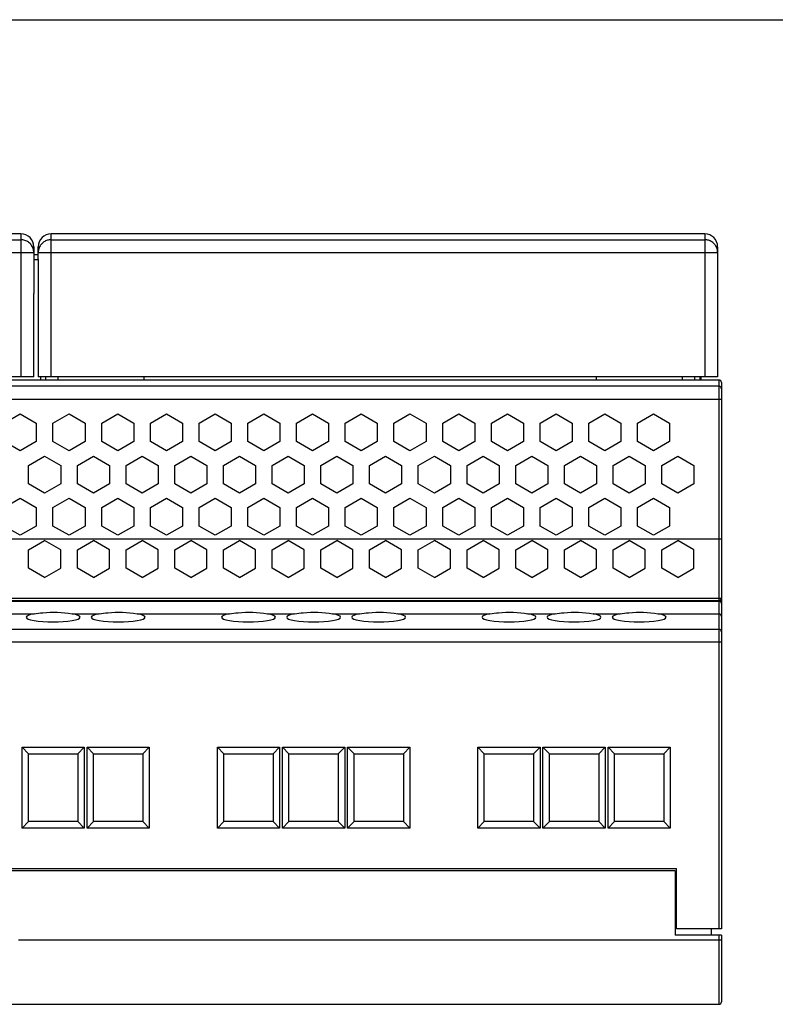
# Model space of a CAD drawing. Extents: x 0 to 420, y 0 to 297.
# Tile 8 of 9: x 214 to 273, y 220 to 297. Entities that reach past the tile are written whole.
import ezdxf

# ---------------------------------------------------------------- set-up
doc = ezdxf.new("R2010")
doc.units = 0
doc.header["$LTSCALE"] = 23.1
doc.layers.get('0').update_dxf_attribs({"linetype": 'CONTINUOUS'})
for name, color, linetype in [('02___PRT_ALL_AXES', 7, 'CONTINUOUS'), ('CHANFREINS', 7, 'CONTINUOUS'), ('CONGES', 7, 'CONTINUOUS')]:
    doc.layers.add(name, color=color, linetype=linetype)

msp = doc.modelspace()

# ---------------------------------------------------------------- linework, layer by layer
at = {"color": 7, "linetype": 'CONTINUOUS'}
for p, q in [((0, 297), (420, 297)), ((213.861, 280.292), (211.231, 280.292)), ((267.211, 280.292), (216.211, 280.292)), ((214.861, 279.292), (214.861, 275.642)), ((215.211, 278.292), (215.211, 279.292)), ((268.211, 279.292), (268.211, 269.142)), ((215.211, 278.292), (215.211, 278.292)), ((214.861, 275.642), (214.86, 275.642)), ((214.856, 269.142), (143.961, 269.142)), ((268.211, 269.142), (215.216, 269.142)), ((212.561, 265.529), (213.811, 266.251)), ((213.811, 266.251), (215.061, 265.529)), ((216.361, 265.529), (217.611, 266.251)), ((217.611, 266.251), (218.861, 265.529)), ((220.161, 265.529), (221.411, 266.251)), ((221.411, 266.251), (222.661, 265.529)), ((223.961, 265.529), (225.211, 266.251)), ((225.211, 266.251), (226.461, 265.529)), ((227.761, 265.529), (229.011, 266.251)), ((229.011, 266.251), (230.261, 265.529)), ((231.561, 265.529), (232.811, 266.251)), ((232.811, 266.251), (234.061, 265.529)), ((235.361, 265.529), (236.611, 266.251)), ((236.611, 266.251), (237.861, 265.529)), ((239.161, 265.529), (240.411, 266.251)), ((240.411, 266.251), (241.661, 265.529)), ((242.961, 265.529), (244.211, 266.251)), ((244.211, 266.251), (245.461, 265.529)), ((246.761, 265.529), (248.011, 266.251)), ((248.011, 266.251), (249.261, 265.529)), ((250.561, 265.529), (251.811, 266.251)), ((251.811, 266.251), (253.061, 265.529)), ((254.361, 265.529), (255.611, 266.251)), ((255.611, 266.251), (256.861, 265.529)), ((258.161, 265.529), (259.411, 266.251)), ((259.411, 266.251), (260.661, 265.529)), ((261.961, 265.529), (263.211, 266.251)), ((263.211, 266.251), (264.461, 265.529)), ((215.061, 265.529), (215.061, 264.086)), ((216.361, 264.086), (216.361, 265.529)), ((218.861, 265.529), (218.861, 264.086)), ((220.161, 264.086), (220.161, 265.529)), ((222.661, 265.529), (222.661, 264.086)), ((223.961, 264.086), (223.961, 265.529)), ((226.461, 265.529), (226.461, 264.086)), ((227.761, 264.086), (227.761, 265.529)), ((230.261, 265.529), (230.261, 264.086)), ((231.561, 264.086), (231.561, 265.529)), ((234.061, 265.529), (234.061, 264.086)), ((235.361, 264.086), (235.361, 265.529)), ((237.861, 265.529), (237.861, 264.086)), ((239.161, 264.086), (239.161, 265.529)), ((241.661, 265.529), (241.661, 264.086)), ((242.961, 264.086), (242.961, 265.529)), ((245.461, 265.529), (245.461, 264.086)), ((246.761, 264.086), (246.761, 265.529)), ((249.261, 265.529), (249.261, 264.086)), ((250.561, 264.086), (250.561, 265.529)), ((253.061, 265.529), (253.061, 264.086)), ((254.361, 264.086), (254.361, 265.529)), ((256.861, 265.529), (256.861, 264.086)), ((258.161, 264.086), (258.161, 265.529)), ((260.661, 265.529), (260.661, 264.086)), ((261.961, 264.086), (261.961, 265.529)), ((264.461, 265.529), (264.461, 264.086)), ((213.811, 263.364), (212.561, 264.086)), ((215.061, 264.086), (213.811, 263.364)), ((217.611, 263.364), (216.361, 264.086)), ((218.861, 264.086), (217.611, 263.364)), ((221.411, 263.364), (220.161, 264.086)), ((222.661, 264.086), (221.411, 263.364)), ((225.211, 263.364), (223.961, 264.086)), ((226.461, 264.086), (225.211, 263.364)), ((229.011, 263.364), (227.761, 264.086)), ((230.261, 264.086), (229.011, 263.364)), ((232.811, 263.364), (231.561, 264.086)), ((234.061, 264.086), (232.811, 263.364)), ((236.611, 263.364), (235.361, 264.086)), ((237.861, 264.086), (236.611, 263.364)), ((240.411, 263.364), (239.161, 264.086)), ((241.661, 264.086), (240.411, 263.364)), ((244.211, 263.364), (242.961, 264.086)), ((245.461, 264.086), (244.211, 263.364)), ((248.011, 263.364), (246.761, 264.086)), ((249.261, 264.086), (248.011, 263.364)), ((251.811, 263.364), (250.561, 264.086)), ((253.061, 264.086), (251.811, 263.364)), ((255.611, 263.364), (254.361, 264.086)), ((256.861, 264.086), (255.611, 263.364)), ((259.411, 263.364), (258.161, 264.086)), ((260.661, 264.086), (259.411, 263.364)), ((263.211, 263.364), (261.961, 264.086)), ((264.461, 264.086), (263.211, 263.364)), ((214.461, 262.238), (215.711, 262.96)), ((215.711, 262.96), (216.961, 262.238)), ((218.261, 262.238), (219.511, 262.96)), ((219.511, 262.96), (220.761, 262.238)), ((222.061, 262.238), (223.311, 262.96)), ((223.311, 262.96), (224.561, 262.238)), ((225.861, 262.238), (227.111, 262.96)), ((227.111, 262.96), (228.361, 262.238)), ((229.661, 262.238), (230.911, 262.96)), ((230.911, 262.96), (232.161, 262.238)), ((233.461, 262.238), (234.711, 262.96)), ((234.711, 262.96), (235.961, 262.238)), ((237.261, 262.238), (238.511, 262.96)), ((238.511, 262.96), (239.761, 262.238)), ((241.061, 262.238), (242.311, 262.96)), ((242.311, 262.96), (243.561, 262.238)), ((244.861, 262.238), (246.111, 262.96)), ((246.111, 262.96), (247.361, 262.238)), ((248.661, 262.238), (249.911, 262.96)), ((249.911, 262.96), (251.161, 262.238)), ((252.461, 262.238), (253.711, 262.96)), ((253.711, 262.96), (254.961, 262.238)), ((256.261, 262.238), (257.511, 262.96)), ((257.511, 262.96), (258.761, 262.238)), ((260.061, 262.238), (261.311, 262.96)), ((261.311, 262.96), (262.561, 262.238)), ((263.861, 262.238), (265.111, 262.96)), ((265.111, 262.96), (266.361, 262.238)), ((214.461, 260.795), (214.461, 262.238)), ((216.961, 262.238), (216.961, 260.795)), ((218.261, 260.795), (218.261, 262.238)), ((220.761, 262.238), (220.761, 260.795)), ((222.061, 260.795), (222.061, 262.238)), ((224.561, 262.238), (224.561, 260.795)), ((225.861, 260.795), (225.861, 262.238)), ((228.361, 262.238), (228.361, 260.795)), ((229.661, 260.795), (229.661, 262.238)), ((232.161, 262.238), (232.161, 260.795)), ((233.461, 260.795), (233.461, 262.238)), ((235.961, 262.238), (235.961, 260.795)), ((237.261, 260.795), (237.261, 262.238)), ((239.761, 262.238), (239.761, 260.795)), ((241.061, 260.795), (241.061, 262.238)), ((243.561, 262.238), (243.561, 260.795)), ((244.861, 260.795), (244.861, 262.238)), ((247.361, 262.238), (247.361, 260.795)), ((248.661, 260.795), (248.661, 262.238)), ((251.161, 262.238), (251.161, 260.795)), ((252.461, 260.795), (252.461, 262.238)), ((254.961, 262.238), (254.961, 260.795)), ((256.261, 260.795), (256.261, 262.238)), ((258.761, 262.238), (258.761, 260.795)), ((260.061, 260.795), (260.061, 262.238)), ((262.561, 262.238), (262.561, 260.795)), ((263.861, 260.795), (263.861, 262.238)), ((266.361, 262.238), (266.361, 260.795)), ((215.711, 260.073), (214.461, 260.795)), ((216.961, 260.795), (215.711, 260.073)), ((219.511, 260.073), (218.261, 260.795)), ((220.761, 260.795), (219.511, 260.073)), ((223.311, 260.073), (222.061, 260.795)), ((224.561, 260.795), (223.311, 260.073)), ((227.111, 260.073), (225.861, 260.795)), ((228.361, 260.795), (227.111, 260.073)), ((230.911, 260.073), (229.661, 260.795)), ((232.161, 260.795), (230.911, 260.073)), ((234.711, 260.073), (233.461, 260.795)), ((235.961, 260.795), (234.711, 260.073)), ((238.511, 260.073), (237.261, 260.795)), ((239.761, 260.795), (238.511, 260.073)), ((242.311, 260.073), (241.061, 260.795)), ((243.561, 260.795), (242.311, 260.073)), ((246.111, 260.073), (244.861, 260.795)), ((247.361, 260.795), (246.111, 260.073)), ((249.911, 260.073), (248.661, 260.795)), ((251.161, 260.795), (249.911, 260.073)), ((253.711, 260.073), (252.461, 260.795)), ((254.961, 260.795), (253.711, 260.073)), ((257.511, 260.073), (256.261, 260.795)), ((258.761, 260.795), (257.511, 260.073)), ((261.311, 260.073), (260.061, 260.795)), ((262.561, 260.795), (261.311, 260.073)), ((265.111, 260.073), (263.861, 260.795)), ((266.361, 260.795), (265.111, 260.073)), ((212.561, 258.948), (213.811, 259.67)), ((213.811, 259.67), (215.061, 258.948)), ((216.361, 258.948), (217.611, 259.67)), ((217.611, 259.67), (218.861, 258.948)), ((220.161, 258.948), (221.411, 259.67)), ((221.411, 259.67), (222.661, 258.948)), ((223.961, 258.948), (225.211, 259.67)), ((225.211, 259.67), (226.461, 258.948)), ((227.761, 258.948), (229.011, 259.67)), ((229.011, 259.67), (230.261, 258.948)), ((231.561, 258.948), (232.811, 259.67)), ((232.811, 259.67), (234.061, 258.948)), ((235.361, 258.948), (236.611, 259.67)), ((236.611, 259.67), (237.861, 258.948)), ((239.161, 258.948), (240.411, 259.67)), ((240.411, 259.67), (241.661, 258.948)), ((242.961, 258.948), (244.211, 259.67)), ((244.211, 259.67), (245.461, 258.948)), ((246.761, 258.948), (248.011, 259.67)), ((248.011, 259.67), (249.261, 258.948)), ((250.561, 258.948), (251.811, 259.67)), ((251.811, 259.67), (253.061, 258.948)), ((254.361, 258.948), (255.611, 259.67)), ((255.611, 259.67), (256.861, 258.948)), ((258.161, 258.948), (259.411, 259.67)), ((259.411, 259.67), (260.661, 258.948)), ((261.961, 258.948), (263.211, 259.67)), ((263.211, 259.67), (264.461, 258.948)), ((215.061, 258.948), (215.061, 257.505)), ((216.361, 257.505), (216.361, 258.948)), ((218.861, 258.948), (218.861, 257.505)), ((220.161, 257.505), (220.161, 258.948)), ((222.661, 258.948), (222.661, 257.505)), ((223.961, 257.505), (223.961, 258.948)), ((226.461, 258.948), (226.461, 257.505)), ((227.761, 257.505), (227.761, 258.948)), ((230.261, 258.948), (230.261, 257.505)), ((231.561, 257.505), (231.561, 258.948)), ((234.061, 258.948), (234.061, 257.505)), ((235.361, 257.505), (235.361, 258.948)), ((237.861, 258.948), (237.861, 257.505)), ((239.161, 257.505), (239.161, 258.948)), ((241.661, 258.948), (241.661, 257.505)), ((242.961, 257.505), (242.961, 258.948)), ((245.461, 258.948), (245.461, 257.505)), ((246.761, 257.505), (246.761, 258.948)), ((249.261, 258.948), (249.261, 257.505)), ((250.561, 257.505), (250.561, 258.948)), ((253.061, 258.948), (253.061, 257.505)), ((254.361, 257.505), (254.361, 258.948)), ((256.861, 258.948), (256.861, 257.505)), ((258.161, 257.505), (258.161, 258.948)), ((260.661, 258.948), (260.661, 257.505)), ((261.961, 257.505), (261.961, 258.948)), ((264.461, 258.948), (264.461, 257.505)), ((213.811, 256.783), (212.561, 257.505)), ((215.061, 257.505), (213.811, 256.783)), ((217.611, 256.783), (216.361, 257.505)), ((218.861, 257.505), (217.611, 256.783)), ((221.411, 256.783), (220.161, 257.505)), ((222.661, 257.505), (221.411, 256.783)), ((225.211, 256.783), (223.961, 257.505)), ((226.461, 257.505), (225.211, 256.783)), ((229.011, 256.783), (227.761, 257.505)), ((230.261, 257.505), (229.011, 256.783)), ((232.811, 256.783), (231.561, 257.505)), ((234.061, 257.505), (232.811, 256.783)), ((236.611, 256.783), (235.361, 257.505)), ((237.861, 257.505), (236.611, 256.783)), ((240.411, 256.783), (239.161, 257.505)), ((241.661, 257.505), (240.411, 256.783)), ((244.211, 256.783), (242.961, 257.505)), ((245.461, 257.505), (244.211, 256.783)), ((248.011, 256.783), (246.761, 257.505)), ((249.261, 257.505), (248.011, 256.783)), ((251.811, 256.783), (250.561, 257.505)), ((253.061, 257.505), (251.811, 256.783)), ((255.611, 256.783), (254.361, 257.505)), ((256.861, 257.505), (255.611, 256.783)), ((259.411, 256.783), (258.161, 257.505)), ((260.661, 257.505), (259.411, 256.783)), ((263.211, 256.783), (261.961, 257.505)), ((264.461, 257.505), (263.211, 256.783)), ((214.461, 255.657), (215.711, 256.379)), ((216.961, 255.657), (215.711, 256.379)), ((218.261, 255.657), (219.511, 256.379)), ((220.761, 255.657), (219.511, 256.379)), ((222.061, 255.657), (223.311, 256.379)), ((224.561, 255.657), (223.311, 256.379)), ((225.861, 255.657), (227.111, 256.379)), ((228.361, 255.657), (227.111, 256.379)), ((229.661, 255.657), (230.911, 256.379)), ((232.161, 255.657), (230.911, 256.379)), ((233.461, 255.657), (234.711, 256.379)), ((235.961, 255.657), (234.711, 256.379)), ((237.261, 255.657), (238.511, 256.379)), ((239.761, 255.657), (238.511, 256.379)), ((241.061, 255.657), (242.311, 256.379)), ((243.561, 255.657), (242.311, 256.379)), ((244.861, 255.657), (246.111, 256.379)), ((247.361, 255.657), (246.111, 256.379)), ((248.661, 255.657), (249.911, 256.379)), ((251.161, 255.657), (249.911, 256.379)), ((252.461, 255.657), (253.711, 256.379)), ((254.961, 255.657), (253.711, 256.379)), ((256.261, 255.657), (257.511, 256.379)), ((258.761, 255.657), (257.511, 256.379)), ((260.061, 255.657), (261.311, 256.379)), ((262.561, 255.657), (261.311, 256.379)), ((263.861, 255.657), (265.111, 256.379)), ((266.361, 255.657), (265.111, 256.379)), ((214.461, 254.214), (214.461, 255.657)), ((216.961, 254.214), (216.961, 255.657)), ((218.261, 254.214), (218.261, 255.657)), ((220.761, 254.214), (220.761, 255.657)), ((222.061, 254.214), (222.061, 255.657)), ((224.561, 254.214), (224.561, 255.657)), ((225.861, 254.214), (225.861, 255.657)), ((228.361, 254.214), (228.361, 255.657)), ((229.661, 254.214), (229.661, 255.657)), ((232.161, 254.214), (232.161, 255.657)), ((233.461, 254.214), (233.461, 255.657)), ((235.961, 254.214), (235.961, 255.657)), ((237.261, 254.214), (237.261, 255.657)), ((239.761, 254.214), (239.761, 255.657)), ((241.061, 254.214), (241.061, 255.657)), ((243.561, 254.214), (243.561, 255.657)), ((244.861, 254.214), (244.861, 255.657)), ((247.361, 254.214), (247.361, 255.657)), ((248.661, 254.214), (248.661, 255.657)), ((251.161, 254.214), (251.161, 255.657)), ((252.461, 254.214), (252.461, 255.657)), ((254.961, 254.214), (254.961, 255.657)), ((256.261, 254.214), (256.261, 255.657)), ((258.761, 254.214), (258.761, 255.657)), ((260.061, 254.214), (260.061, 255.657)), ((262.561, 254.214), (262.561, 255.657)), ((263.861, 254.214), (263.861, 255.657)), ((266.361, 254.214), (266.361, 255.657)), ((215.711, 253.492), (214.461, 254.214)), ((215.711, 253.492), (216.961, 254.214)), ((219.511, 253.492), (218.261, 254.214)), ((219.511, 253.492), (220.761, 254.214)), ((223.311, 253.492), (222.061, 254.214)), ((223.311, 253.492), (224.561, 254.214)), ((227.111, 253.492), (225.861, 254.214)), ((227.111, 253.492), (228.361, 254.214)), ((230.911, 253.492), (229.661, 254.214)), ((230.911, 253.492), (232.161, 254.214)), ((234.711, 253.492), (233.461, 254.214)), ((234.711, 253.492), (235.961, 254.214)), ((238.511, 253.492), (237.261, 254.214)), ((238.511, 253.492), (239.761, 254.214)), ((242.311, 253.492), (241.061, 254.214)), ((242.311, 253.492), (243.561, 254.214)), ((246.111, 253.492), (244.861, 254.214)), ((246.111, 253.492), (247.361, 254.214)), ((249.911, 253.492), (248.661, 254.214)), ((249.911, 253.492), (251.161, 254.214)), ((253.711, 253.492), (252.461, 254.214)), ((253.711, 253.492), (254.961, 254.214)), ((257.511, 253.492), (256.261, 254.214)), ((257.511, 253.492), (258.761, 254.214)), ((261.311, 253.492), (260.061, 254.214)), ((261.311, 253.492), (262.561, 254.214)), ((265.111, 253.492), (263.861, 254.214)), ((265.111, 253.492), (266.361, 254.214)), ((144.111, 251.698), (268.311, 251.698)), ((147.411, 230.798), (265.011, 230.798)), ((264.911, 230.598), (147.511, 230.598)), ((264.911, 230.598), (264.911, 225.598)), ((265.011, 226.098), (265.011, 230.798)), ((268.311, 226.098), (265.011, 226.098)), ((267.711, 226.098), (267.711, 225.598)), ((268.511, 225.598), (264.911, 225.598)), ((268.511, 225.598), (268.511, 225.198)), ((144.111, 220.198), (268.311, 220.198))]:
    msp.add_line(p, q, dxfattribs=at)
at = {"color": 9, "linetype": 'CONTINUOUS'}
for p, q in [((144.961, 279.834), (213.861, 279.834)), ((213.861, 280.292), (213.861, 269.142)), ((216.211, 269.142), (216.211, 280.292)), ((216.211, 279.834), (267.211, 279.834)), ((267.211, 280.292), (267.211, 269.142)), ((143.961, 278.835), (214.861, 278.835)), ((215.211, 278.835), (268.211, 278.835)), ((268.311, 225.598), (268.311, 225.198))]:
    msp.add_line(p, q, dxfattribs=at)
at = {"color": 7, "linetype": 'CONTINUOUS'}
for centre, start, end in [((213.861, 279.292), 0, 90), ((216.211, 279.292), 90, 180), ((267.211, 279.292), 0, 90)]:
    msp.add_arc(centre, 1, start, end, dxfattribs=at)
at = {"color": 9, "linetype": 'CONTINUOUS'}
msp.add_arc((213.855, 278.834), 1.006, 0.0662, 18.00399, dxfattribs=at)
at = {"color": 7, "linetype": 'CONTINUOUS'}
for centre, start_param, end_param in [((216.211, 280.601), -4.692238, -4.612222), ((213.861, 280.601), -1.670964, -1.614085)]:
    msp.add_ellipse(centre, major_axis=(0, 114.589), ratio=0.008727, start_param=start_param, end_param=end_param, dxfattribs=at)
at = {"color": 9, "linetype": 'CONTINUOUS'}
for points, knots in [([(214.812, 279.145), (214.779, 279.244), (214.683, 279.433), (214.458, 279.657), (214.175, 279.801), (213.965, 279.834), (213.861, 279.834)], [0, 0, 0, 0, 0.249914, 0.499893, 0.749936, 1, 1, 1, 1]), ([(216.211, 279.834), (216.113, 279.834), (215.916, 279.805), (215.647, 279.678), (215.427, 279.478), (215.324, 279.308), (215.287, 279.217)], [0, 0, 0, 0, 0.250097, 0.500118, 0.750112, 1, 1, 1, 1]), ([(268.134, 279.218), (268.097, 279.309), (267.994, 279.479), (267.774, 279.678), (267.505, 279.805), (267.308, 279.834), (267.211, 279.834)], [0, 0, 0, 0, 0.249893, 0.499892, 0.749915, 1, 1, 1, 1])]:
    msp.add_open_spline(points, degree=3, knots=knots, dxfattribs=at)
for points in [[(215.287, 279.217), (215.237, 279.097), (215.211, 278.965), (215.211, 278.835)], [(268.211, 278.835), (268.211, 278.965), (268.184, 279.098), (268.134, 279.218)]]:
    msp.add_open_spline(points, degree=3, dxfattribs=at)
at = {"layer": '02___PRT_ALL_AXES', "color": 7, "linetype": 'CONTINUOUS'}
for p, q in [((214.861, 278.692), (215.211, 278.692)), ((215.211, 278.26), (214.861, 278.26)), ((216.761, 268.892), (216.761, 269.142)), ((223.461, 268.892), (223.461, 269.142)), ((258.761, 268.892), (258.761, 269.142)), ((265.461, 268.892), (265.461, 269.142)), ((266.911, 269.142), (266.911, 268.892))]:
    msp.add_line(p, q, dxfattribs=at)
at = {"layer": '02___PRT_ALL_AXES', "color": 9, "linetype": 'CONTINUOUS'}
for p, q in [((212.777, 250.653), (214.884, 250.653)), ((217.857, 250.653), (219.964, 250.653)), ((222.937, 250.653), (230.124, 250.653)), ((233.097, 250.653), (235.204, 250.653)), ((238.177, 250.653), (240.284, 250.653)), ((243.257, 250.653), (250.444, 250.653)), ((253.417, 250.653), (255.524, 250.653)), ((258.497, 250.653), (260.604, 250.653))]:
    msp.add_line(p, q, dxfattribs=at)
at = {"layer": '02___PRT_ALL_AXES', "color": 7, "linetype": 'CONTINUOUS'}
for centre in [(216.371, 250.391), (221.451, 250.391), (231.611, 250.391), (236.691, 250.391), (241.771, 250.391), (251.931, 250.391), (257.011, 250.391), (262.091, 250.391)]:
    msp.add_ellipse(centre, major_axis=(2.1, 0), ratio=0.176327, start_param=2.357158, end_param=7.06762, dxfattribs=at)
for points in [[(214.884, 250.653), (215.11, 250.693), (216.095, 250.824), (217.104, 250.786), (217.857, 250.653)], [(219.964, 250.653), (220.19, 250.693), (221.175, 250.824), (222.184, 250.786), (222.937, 250.653)], [(230.124, 250.653), (230.35, 250.693), (231.335, 250.824), (232.344, 250.786), (233.097, 250.653)], [(235.204, 250.653), (235.43, 250.693), (236.415, 250.824), (237.424, 250.786), (238.177, 250.653)], [(240.284, 250.653), (240.51, 250.693), (241.495, 250.824), (242.504, 250.786), (243.257, 250.653)], [(250.444, 250.653), (250.67, 250.693), (251.655, 250.824), (252.664, 250.786), (253.417, 250.653)], [(255.524, 250.653), (255.75, 250.693), (256.735, 250.824), (257.744, 250.786), (258.497, 250.653)], [(260.604, 250.653), (260.83, 250.693), (261.815, 250.824), (262.824, 250.786), (263.577, 250.653)]]:
    msp.add_open_spline(points, degree=3, knots=[0, 0, 0, 0, 0.230171, 1, 1, 1, 1], dxfattribs=at)
at = {"layer": 'CHANFREINS', "color": 7, "linetype": 'CONTINUOUS'}
for p, q in [((213.946, 240.248), (218.796, 240.248)), ((214.446, 239.748), (213.946, 240.248)), ((213.946, 233.948), (213.946, 240.248)), ((214.446, 239.748), (218.296, 239.748)), ((214.446, 234.448), (214.446, 239.748)), ((218.296, 239.748), (218.796, 240.248)), ((218.296, 239.748), (218.296, 234.448)), ((218.796, 240.248), (218.796, 233.948)), ((219.026, 240.248), (223.876, 240.248)), ((219.526, 239.748), (219.026, 240.248)), ((219.026, 233.948), (219.026, 240.248)), ((219.526, 239.748), (223.376, 239.748)), ((219.526, 234.448), (219.526, 239.748)), ((223.376, 239.748), (223.876, 240.248)), ((223.376, 239.748), (223.376, 234.448)), ((223.876, 240.248), (223.876, 233.948)), ((229.186, 240.248), (234.036, 240.248)), ((229.686, 239.748), (229.186, 240.248)), ((229.186, 233.948), (229.186, 240.248)), ((229.686, 239.748), (233.536, 239.748)), ((229.686, 234.448), (229.686, 239.748)), ((233.536, 239.748), (234.036, 240.248)), ((233.536, 239.748), (233.536, 234.448)), ((234.036, 240.248), (234.036, 233.948)), ((234.266, 240.248), (239.116, 240.248)), ((234.766, 239.748), (234.266, 240.248)), ((234.266, 233.948), (234.266, 240.248)), ((234.766, 239.748), (238.616, 239.748)), ((234.766, 234.448), (234.766, 239.748)), ((238.616, 239.748), (239.116, 240.248)), ((238.616, 239.748), (238.616, 234.448)), ((239.116, 240.248), (239.116, 233.948)), ((239.346, 240.248), (244.196, 240.248)), ((239.846, 239.748), (239.346, 240.248)), ((239.346, 233.948), (239.346, 240.248)), ((239.846, 239.748), (243.696, 239.748)), ((239.846, 234.448), (239.846, 239.748)), ((243.696, 239.748), (244.196, 240.248)), ((243.696, 239.748), (243.696, 234.448)), ((244.196, 240.248), (244.196, 233.948)), ((249.506, 240.248), (254.356, 240.248)), ((250.006, 239.748), (249.506, 240.248)), ((249.506, 233.948), (249.506, 240.248)), ((250.006, 239.748), (253.856, 239.748)), ((250.006, 234.448), (250.006, 239.748)), ((253.856, 239.748), (254.356, 240.248)), ((253.856, 239.748), (253.856, 234.448)), ((254.356, 240.248), (254.356, 233.948)), ((254.586, 240.248), (259.436, 240.248)), ((255.086, 239.748), (254.586, 240.248)), ((254.586, 233.948), (254.586, 240.248)), ((255.086, 239.748), (258.936, 239.748)), ((255.086, 234.448), (255.086, 239.748)), ((258.936, 239.748), (259.436, 240.248)), ((258.936, 239.748), (258.936, 234.448)), ((259.436, 240.248), (259.436, 233.948)), ((259.666, 240.248), (264.516, 240.248)), ((260.166, 239.748), (259.666, 240.248)), ((259.666, 233.948), (259.666, 240.248)), ((260.166, 239.748), (264.016, 239.748)), ((260.166, 234.448), (260.166, 239.748)), ((264.016, 239.748), (264.516, 240.248)), ((264.016, 239.748), (264.016, 234.448)), ((264.516, 240.248), (264.516, 233.948)), ((214.446, 234.448), (213.946, 233.948)), ((218.296, 234.448), (214.446, 234.448)), ((218.296, 234.448), (218.796, 233.948)), ((219.526, 234.448), (219.026, 233.948)), ((223.376, 234.448), (219.526, 234.448)), ((223.376, 234.448), (223.876, 233.948)), ((229.686, 234.448), (229.186, 233.948)), ((233.536, 234.448), (229.686, 234.448)), ((233.536, 234.448), (234.036, 233.948)), ((234.766, 234.448), (234.266, 233.948)), ((238.616, 234.448), (234.766, 234.448)), ((238.616, 234.448), (239.116, 233.948)), ((239.846, 234.448), (239.346, 233.948)), ((243.696, 234.448), (239.846, 234.448)), ((243.696, 234.448), (244.196, 233.948)), ((250.006, 234.448), (249.506, 233.948)), ((253.856, 234.448), (250.006, 234.448)), ((253.856, 234.448), (254.356, 233.948)), ((255.086, 234.448), (254.586, 233.948)), ((258.936, 234.448), (255.086, 234.448)), ((258.936, 234.448), (259.436, 233.948)), ((260.166, 234.448), (259.666, 233.948)), ((264.016, 234.448), (260.166, 234.448)), ((264.016, 234.448), (264.516, 233.948)), ((218.796, 233.948), (213.946, 233.948)), ((223.876, 233.948), (219.026, 233.948)), ((234.036, 233.948), (229.186, 233.948)), ((239.116, 233.948), (234.266, 233.948)), ((244.196, 233.948), (239.346, 233.948)), ((254.356, 233.948), (249.506, 233.948)), ((259.436, 233.948), (254.586, 233.948)), ((264.516, 233.948), (259.666, 233.948))]:
    msp.add_line(p, q, dxfattribs=at)
at = {"layer": 'CONGES', "color": 7, "linetype": 'CONTINUOUS'}
for p, q in [((268.311, 268.892), (144.111, 268.892)), ((215.411, 268.892), (215.411, 269.142)), ((266.811, 269.142), (266.811, 268.892)), ((268.511, 268.692), (268.511, 226.098)), ((268.511, 226.098), (268.311, 226.098)), ((268.511, 225.198), (268.511, 220.398)), ((213.671, 220.198), (268.311, 220.198))]:
    msp.add_line(p, q, dxfattribs=at)
at = {"layer": 'CONGES', "color": 9, "linetype": 'CONTINUOUS'}
for p, q in [((268.311, 268.891), (144.111, 268.891)), ((215.811, 268.892), (215.811, 269.142)), ((266.411, 269.142), (266.411, 268.892)), ((268.311, 268.892), (268.311, 226.098)), ((268.311, 268.405), (144.111, 268.405)), ((143.911, 267.406), (268.511, 267.406)), ((268.511, 256.492), (143.911, 256.492)), ((268.311, 251.85), (144.111, 251.85)), ((144.111, 251.641), (268.311, 251.641)), ((263.577, 250.653), (268.311, 250.653)), ((268.311, 249.444), (144.111, 249.444)), ((143.911, 248.459), (268.511, 248.459)), ((268.511, 225.198), (213.671, 225.198)), ((268.311, 225.198), (268.311, 220.198))]:
    msp.add_line(p, q, dxfattribs=at)
at = {"layer": 'CONGES', "color": 7, "linetype": 'CONTINUOUS'}
for centre, start, end in [((268.311, 268.692), 0, 90), ((268.311, 251.498), 0, 90), ((268.311, 251.892), 277.87729, 360), ((268.311, 220.398), 270, 360)]:
    msp.add_arc(centre, 0.2, start, end, dxfattribs=at)
at = {"layer": 'CONGES', "color": 9, "linetype": 'CONTINUOUS'}
for centre in [(268.311, 268.691), (268.311, 268.205)]:
    msp.add_arc(centre, 0.2, 0.02155, 90.05703, dxfattribs=at)
for points, knots in [([(268.511, 251.892), (268.511, 251.886), (268.493, 251.872), (268.428, 251.855), (268.362, 251.85), (268.311, 251.85)], [0, 0, 0, 0, 0.089278, 0.273319, 1, 1, 1, 1]), ([(268.511, 251.464), (268.511, 251.51), (268.462, 251.609), (268.361, 251.641), (268.311, 251.641)], [0, 0, 0, 0, 0.47866, 1, 1, 1, 1]), ([(268.511, 250.456), (268.511, 250.506), (268.467, 250.612), (268.362, 250.653), (268.311, 250.653)], [0, 0, 0, 0, 0.497293, 1, 1, 1, 1]), ([(268.511, 249.247), (268.511, 249.297), (268.467, 249.403), (268.362, 249.444), (268.311, 249.444)], [0, 0, 0, 0, 0.497293, 1, 1, 1, 1])]:
    msp.add_open_spline(points, degree=3, knots=knots, dxfattribs=at)

doc.saveas('drawing.dxf')
